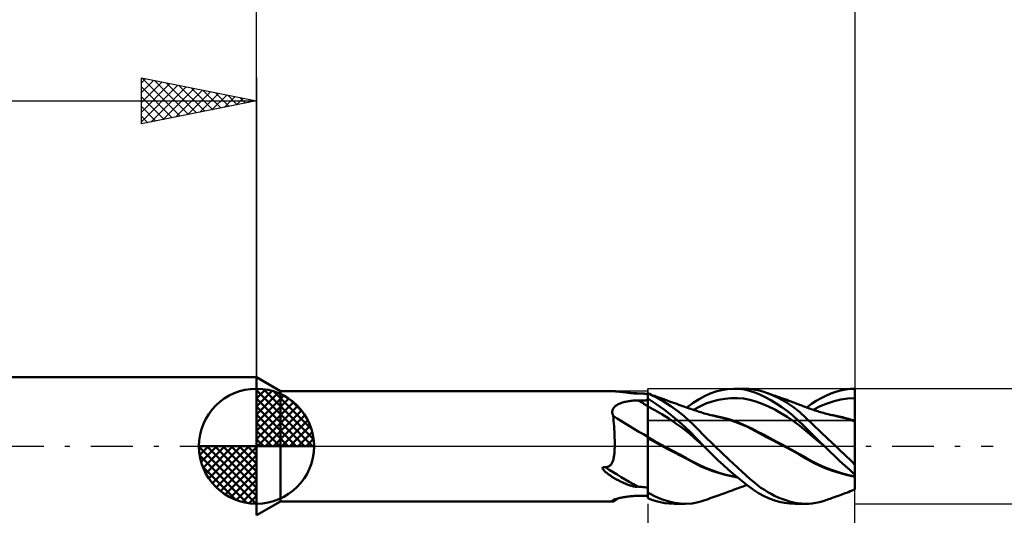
# Model space of a CAD drawing. Header units: millimetres. Extents: x -53 to 76, y -37 to 40.
# Tile 3 of 6: x -10 to 32, y -3 to 19. Entities that reach past the tile are written whole.
import ezdxf

# ---------------------------------------------------------------- set-up
doc = ezdxf.new("R2010")
doc.units = ezdxf.units.MM
doc.header["$LTSCALE"] = 4.55
doc.linetypes.add('LONGDASH_DASH', pattern=[0.85, 0.4, -0.2, 0.05, -0.2])
for name, color, linetype in [('1', 4, 'CONTINUOUS'), ('2', 7, 'CONTINUOUS'), ('4', 2, 'LONGDASH_DASH'), ('CUT', 1, 'CONTINUOUS'), ('NOCUT', 7, 'CONTINUOUS'), ('SK1', 4, 'CONTINUOUS'), ('SK2', 7, 'CONTINUOUS'), ('SK4', 2, 'LONGDASH_DASH')]:
    doc.layers.add(name, color=color, linetype=linetype)

msp = doc.modelspace()

# ---------------------------------------------------------------- linework, layer by layer
at = {"layer": '1', "color": 4, "linetype": 'CONTINUOUS', "lineweight": 50}
for p, q in [((1.039, 2.4), (0, 3)), ((0, -3), (0, 3)), ((1.039, 2.4), (15.27, 2.4)), ((1.039, -2.4), (1.039, 2.4)), ((15.297, 2.4), (15.274, 2.4)), ((15.32, 2.4), (15.297, 2.4)), ((15.344, 2.399), (15.32, 2.4)), ((15.367, 2.399), (15.344, 2.399)), ((15.391, 2.398), (15.367, 2.399)), ((15.415, 2.397), (15.391, 2.398)), ((15.439, 2.396), (15.415, 2.397)), ((15.462, 2.395), (15.439, 2.396)), ((15.487, 2.394), (15.462, 2.395)), ((15.511, 2.392), (15.487, 2.394)), ((15.535, 2.391), (15.511, 2.392)), ((15.559, 2.389), (15.535, 2.391)), ((15.584, 2.387), (15.559, 2.389)), ((15.608, 2.385), (15.584, 2.387)), ((15.633, 2.383), (15.608, 2.385)), ((15.658, 2.381), (15.633, 2.383)), ((15.683, 2.379), (15.658, 2.381)), ((15.709, 2.377), (15.683, 2.379)), ((15.734, 2.374), (15.709, 2.377)), ((15.76, 2.372), (15.734, 2.374)), ((15.785, 2.369), (15.76, 2.372)), ((15.811, 2.367), (15.785, 2.369)), ((15.837, 2.364), (15.811, 2.367)), ((15.862, 2.361), (15.837, 2.364)), ((15.888, 2.358), (15.862, 2.361)), ((15.914, 2.355), (15.888, 2.358)), ((15.94, 2.352), (15.914, 2.355)), ((15.966, 2.349), (15.94, 2.352)), ((15.992, 2.346), (15.966, 2.349)), ((16.018, 2.343), (15.992, 2.346)), ((16.044, 2.339), (16.018, 2.343)), ((16.071, 2.336), (16.044, 2.339)), ((16.097, 2.333), (16.071, 2.336)), ((16.124, 2.329), (16.097, 2.333)), ((16.151, 2.326), (16.124, 2.329)), ((16.177, 2.323), (16.151, 2.326)), ((16.204, 2.319), (16.177, 2.323)), ((16.231, 2.316), (16.204, 2.319)), ((16.257, 2.313), (16.231, 2.316)), ((16.36, 2.308), (16.251, 2.314)), ((16.283, 2.31), (16.257, 2.313)), ((16.308, 2.307), (16.283, 2.31)), ((16.331, 2.305), (16.308, 2.307)), ((16.354, 2.302), (16.331, 2.305)), ((16.376, 2.3), (16.354, 2.302)), ((16.436, 2.304), (16.36, 2.308)), ((16.396, 2.298), (16.376, 2.3)), ((16.416, 2.297), (16.396, 2.298)), ((16.434, 2.295), (16.416, 2.297)), ((16.452, 2.294), (16.434, 2.295)), ((16.511, 2.301), (16.436, 2.304)), ((16.469, 2.293), (16.452, 2.294)), ((16.483, 2.293), (16.469, 2.293)), ((16.498, 2.292), (16.483, 2.293)), ((16.512, 2.292), (16.498, 2.292)), ((16.586, 2.297), (16.511, 2.301)), ((16.512, 2.292), (16.526, 2.293)), ((16.526, 2.293), (16.539, 2.294)), ((16.539, 2.294), (16.551, 2.296)), ((16.58, 2.295), (16.551, 2.296)), ((16.61, 2.295), (16.58, 2.295)), ((16.661, 2.294), (16.586, 2.297)), ((16.641, 2.294), (16.61, 2.295)), ((16.672, 2.293), (16.641, 2.294)), ((16.736, 2.29), (16.661, 2.294)), ((16.703, 2.292), (16.672, 2.293)), ((16.736, 2.29), (16.703, 2.292)), ((16.778, 2.288), (16.736, 2.29)), ((16.822, 2.286), (16.778, 2.288)), ((16.865, 2.283), (16.822, 2.286)), ((16.91, 2.281), (16.865, 2.283)), ((16.955, 2.278), (16.91, 2.281)), ((17, 2.275), (16.955, 2.278)), ((17, 2.299), (17, 2.299)), ((17, 2.299), (17, 2.299)), ((17, 2.299), (17, 2.299)), ((17.075, 2.27), (17, 2.299)), ((17, 2.299), (17, 2.299)), ((17, 2.299), (17, 2.299)), ((17, 2.299), (17, 2.299)), ((17, 2.299), (17, 2.299)), ((17, 2.299), (17, 2.299)), ((17, 2.299), (17, 2.299)), ((17, 2.299), (17, 2.299)), ((17, 2.298), (17, 2.299)), ((17, 2.298), (17, 2.299)), ((17, -2.25), (17, 2.299)), ((17.344, 2.139), (17, 2.298)), ((17, 2.298), (17, 2.298)), ((17, 2.298), (17, 2.298)), ((17, 2.298), (17, 2.298)), ((17, 2.298), (17, 2.298)), ((17, 2.298), (17, 2.298)), ((17, 2.298), (17, 2.298)), ((17.151, 2.241), (17.075, 2.27)), ((17.226, 2.212), (17.151, 2.241)), ((17.301, 2.184), (17.226, 2.212)), ((17.36, 2.162), (17.301, 2.184)), ((17.443, 2.131), (17.36, 2.162)), ((19.227, 2.049), (19.465, 2.182)), ((19.465, 2.182), (19.707, 2.29)), ((19.707, 2.29), (19.952, 2.375)), ((19.952, 2.375), (20.205, 2.44)), ((20.205, 2.44), (20.466, 2.482)), ((20.466, 2.482), (20.732, 2.5)), ((20.967, 2.493), (20.732, 2.5)), ((20.779, 2.5), (21.257, 2.5)), ((21.202, 2.464), (20.967, 2.493)), ((21.425, 2.414), (21.202, 2.464)), ((21.395, 2.496), (21.246, 2.5)), ((21.541, 2.482), (21.395, 2.496)), ((21.645, 2.342), (21.425, 2.414)), ((21.687, 2.458), (21.541, 2.482)), ((21.873, 2.248), (21.645, 2.342)), ((21.84, 2.424), (21.687, 2.458)), ((21.997, 2.38), (21.84, 2.424)), ((22.107, 2.135), (21.873, 2.248)), ((22.157, 2.326), (21.997, 2.38)), ((22.421, 2.221), (22.157, 2.326)), ((22.217, 2.305), (22.157, 2.326)), ((22.278, 2.283), (22.217, 2.305)), ((22.339, 2.261), (22.278, 2.283)), ((22.4, 2.239), (22.339, 2.261)), ((22.475, 2.212), (22.4, 2.239)), ((22.695, 2.089), (22.421, 2.221)), ((22.551, 2.185), (22.475, 2.212)), ((22.603, 2.166), (22.551, 2.185)), ((22.655, 2.148), (22.603, 2.166)), ((22.708, 2.129), (22.655, 2.148)), ((24.527, 2.092), (24.738, 2.197)), ((24.738, 2.197), (24.951, 2.287)), ((24.951, 2.287), (25.164, 2.361)), ((25.164, 2.361), (25.376, 2.42)), ((25.376, 2.42), (25.587, 2.463)), ((25.587, 2.463), (25.795, 2.49)), ((25.795, 2.49), (26, 2.5)), ((25.997, 2.15), (25.998, 2.207)), ((25.997, 2.15), (25.998, 2.207)), ((25.997, 2.092), (25.997, 2.15)), ((25.997, 2.092), (25.997, 2.15)), ((25.998, 2.265), (25.999, 2.322)), ((25.998, 2.265), (25.999, 2.322)), ((25.998, 2.207), (25.998, 2.265)), ((25.998, 2.207), (25.998, 2.265)), ((25.999, 2.38), (26, 2.437)), ((25.999, 2.38), (26, 2.437)), ((25.999, 2.322), (25.999, 2.38)), ((25.999, 2.322), (25.999, 2.38)), ((26, -1.88), (26, 2.5)), ((26, 2.437), (26, 2.495)), ((26, 2.437), (26, 2.495)), ((15.535, 1.688), (15.565, 1.72)), ((15.565, 1.72), (15.598, 1.749)), ((15.598, 1.749), (15.635, 1.776)), ((15.635, 1.776), (15.674, 1.801)), ((15.674, 1.801), (15.716, 1.824)), ((15.716, 1.824), (15.76, 1.845)), ((15.76, 1.845), (15.805, 1.864)), ((15.805, 1.864), (15.852, 1.881)), ((15.852, 1.881), (15.9, 1.897)), ((15.9, 1.897), (15.95, 1.911)), ((15.95, 1.911), (16, 1.924)), ((16, 1.924), (16.051, 1.936)), ((16.051, 1.936), (16.103, 1.946)), ((16.103, 1.946), (16.156, 1.955)), ((16.156, 1.955), (16.208, 1.963)), ((16.208, 1.963), (16.262, 1.97)), ((16.262, 1.97), (16.315, 1.976)), ((16.315, 1.976), (16.369, 1.981)), ((16.369, 1.981), (16.424, 1.985)), ((16.424, 1.985), (16.478, 1.988)), ((16.478, 1.988), (16.533, 1.99)), ((16.533, 1.99), (16.588, 1.991)), ((16.588, 1.991), (16.647, 1.992)), ((16.647, 1.992), (16.705, 1.993)), ((16.705, 1.993), (16.764, 1.993)), ((16.764, 1.993), (16.823, 1.994)), ((16.823, 1.994), (16.882, 1.994)), ((16.882, 1.994), (16.941, 1.995)), ((16.941, 1.995), (17, 1.996)), ((17.357, 1.844), (17, 2.068)), ((17, 2.016), (17, 2.064)), ((17, 2.016), (17, 2.064)), ((17.001, 1.968), (17, 2.016)), ((17.001, 1.968), (17, 2.016)), ((17.001, 1.729), (17, 1.729)), ((17, 1.729), (17, 1.729)), ((17.001, 1.92), (17.001, 1.968)), ((17.001, 1.92), (17.001, 1.968)), ((17.002, 1.872), (17.001, 1.92)), ((17.002, 1.872), (17.001, 1.92)), ((17.003, 1.728), (17.001, 1.729)), ((17.001, 1.729), (17.001, 1.729)), ((17.002, 1.824), (17.002, 1.872)), ((17.002, 1.824), (17.002, 1.872)), ((17.003, 1.776), (17.002, 1.824)), ((17.003, 1.776), (17.002, 1.824)), ((17.003, 1.728), (17.003, 1.776)), ((17.003, 1.728), (17.003, 1.776)), ((17.004, 1.662), (17.003, 1.728)), ((17.309, 1.568), (17.003, 1.728)), ((17.682, 1.951), (17.344, 2.139)), ((17.722, 1.587), (17.357, 1.844)), ((17.526, 2.1), (17.443, 2.131)), ((17.61, 2.07), (17.526, 2.1)), ((17.693, 2.039), (17.61, 2.07)), ((18.006, 1.743), (17.682, 1.951)), ((17.72, 2.03), (17.693, 2.039)), ((17.81, 1.997), (17.72, 2.03)), ((17.9, 1.965), (17.81, 1.997)), ((17.99, 1.933), (17.9, 1.965)), ((18.08, 1.901), (17.99, 1.933)), ((18.305, 1.527), (18.006, 1.743)), ((18.17, 1.869), (18.08, 1.901)), ((18.26, 1.837), (18.17, 1.869)), ((18.35, 1.805), (18.26, 1.837)), ((18.44, 1.774), (18.35, 1.805)), ((18.487, 1.757), (18.44, 1.774)), ((18.565, 1.73), (18.487, 1.757)), ((18.644, 1.702), (18.565, 1.73)), ((18.7, 1.682), (18.979, 1.886)), ((18.979, 1.886), (19.227, 2.049)), ((18.985, 1.582), (19.256, 1.731)), ((19.256, 1.731), (19.528, 1.853)), ((19.528, 1.853), (19.8, 1.947)), ((19.8, 1.947), (20.071, 2.017)), ((20.071, 2.017), (20.343, 2.064)), ((20.343, 2.064), (20.614, 2.089)), ((20.614, 2.089), (20.886, 2.09)), ((21.157, 2.068), (20.886, 2.09)), ((21.429, 2.019), (21.157, 2.068)), ((21.7, 1.941), (21.429, 2.019)), ((21.972, 1.842), (21.7, 1.941)), ((22.243, 1.725), (21.972, 1.842)), ((22.345, 2.006), (22.107, 2.135)), ((22.515, 1.592), (22.243, 1.725)), ((22.584, 1.86), (22.345, 2.006)), ((22.827, 1.698), (22.584, 1.86)), ((22.985, 1.925), (22.695, 2.089)), ((22.76, 2.11), (22.708, 2.129)), ((22.807, 2.093), (22.76, 2.11)), ((22.855, 2.076), (22.807, 2.093)), ((22.903, 2.059), (22.855, 2.076)), ((22.95, 2.041), (22.903, 2.059)), ((23.035, 2.01), (22.95, 2.041)), ((23.284, 1.726), (22.985, 1.925)), ((23.12, 1.979), (23.035, 2.01)), ((23.175, 1.959), (23.12, 1.979)), ((23.231, 1.939), (23.175, 1.959)), ((23.286, 1.918), (23.231, 1.939)), ((23.589, 1.49), (23.284, 1.726)), ((23.342, 1.898), (23.286, 1.918)), ((23.411, 1.872), (23.342, 1.898)), ((23.48, 1.846), (23.411, 1.872)), ((23.539, 1.823), (23.48, 1.846)), ((23.598, 1.801), (23.539, 1.823)), ((23.657, 1.779), (23.598, 1.801)), ((23.716, 1.756), (23.657, 1.779)), ((23.778, 1.732), (23.716, 1.756)), ((23.841, 1.708), (23.778, 1.732)), ((23.91, 1.682), (24.115, 1.836)), ((24.115, 1.836), (24.319, 1.972)), ((24.189, 1.581), (24.49, 1.736)), ((24.319, 1.972), (24.527, 2.092)), ((24.49, 1.736), (24.792, 1.86)), ((24.792, 1.86), (25.093, 1.958)), ((25.093, 1.958), (25.394, 2.03)), ((25.394, 2.03), (25.696, 2.075)), ((25.696, 2.075), (25.997, 2.092)), ((25.994, 1.737), (25.995, 1.812)), ((25.994, 1.737), (25.995, 1.812)), ((25.994, 1.664), (25.994, 1.737)), ((25.994, 1.664), (25.994, 1.737)), ((25.995, 1.812), (25.996, 1.889)), ((25.995, 1.812), (25.996, 1.889)), ((25.996, 2.008), (25.997, 2.029)), ((25.996, 2.008), (25.997, 2.029)), ((25.996, 1.988), (25.996, 2.008)), ((25.996, 1.988), (25.996, 2.008)), ((25.996, 1.967), (25.996, 1.988)), ((25.996, 1.967), (25.996, 1.988)), ((25.996, 1.889), (25.996, 1.967)), ((25.996, 1.889), (25.996, 1.967)), ((25.997, 2.092), (25.998, 2.092)), ((25.997, 2.071), (25.997, 2.092)), ((25.997, 2.071), (25.997, 2.092)), ((25.997, 2.05), (25.997, 2.071)), ((25.997, 2.05), (25.997, 2.071)), ((25.997, 2.029), (25.997, 2.05)), ((25.997, 2.029), (25.997, 2.05)), ((25.998, 2.092), (25.999, 2.092)), ((25.999, 2.092), (25.999, 2.092)), ((25.999, 2.092), (26, 2.092)), ((26, 2.092), (26, 2.092)), ((15.458, 1.499), (15.463, 1.54)), ((15.459, 1.457), (15.458, 1.499)), ((15.465, 1.414), (15.459, 1.457)), ((15.463, 1.54), (15.473, 1.58)), ((15.476, 1.371), (15.465, 1.414)), ((15.473, 1.58), (15.489, 1.618)), ((15.492, 1.329), (15.476, 1.371)), ((15.489, 1.618), (15.509, 1.654)), ((15.505, 1.22), (15.492, 1.329)), ((15.509, 1.654), (15.535, 1.688)), ((17.004, 1.593), (17.004, 1.662)), ((17.005, 1.521), (17.004, 1.593)), ((17.005, 1.448), (17.005, 1.521)), ((17.006, 1.372), (17.005, 1.448)), ((17.006, 1.296), (17.006, 1.372)), ((17.007, 1.218), (17.006, 1.296)), ((17.614, 1.392), (17.309, 1.568)), ((17.92, 1.201), (17.614, 1.392)), ((18.093, 1.298), (17.722, 1.587)), ((18.463, 0.981), (18.093, 1.298)), ((18.568, 1.315), (18.305, 1.527)), ((18.79, 1.119), (18.568, 1.315)), ((18.722, 1.674), (18.644, 1.702)), ((18.8, 1.647), (18.722, 1.674)), ((18.867, 1.624), (18.8, 1.647)), ((18.94, 1.598), (18.867, 1.624)), ((19.014, 1.572), (18.94, 1.598)), ((19.087, 1.546), (19.014, 1.572)), ((19.161, 1.521), (19.087, 1.546)), ((19.227, 1.499), (19.161, 1.521)), ((19.3, 1.475), (19.227, 1.499)), ((19.373, 1.452), (19.3, 1.475)), ((19.447, 1.43), (19.373, 1.452)), ((19.52, 1.409), (19.447, 1.43)), ((19.597, 1.388), (19.52, 1.409)), ((19.668, 1.369), (19.597, 1.388)), ((19.738, 1.351), (19.668, 1.369)), ((19.852, 1.335), (19.728, 1.357)), ((19.809, 1.334), (19.738, 1.351)), ((19.88, 1.318), (19.809, 1.334)), ((19.977, 1.311), (19.852, 1.335)), ((19.968, 1.299), (19.88, 1.318)), ((20.253, 1.231), (19.968, 1.299)), ((20.102, 1.284), (19.977, 1.311)), ((20.227, 1.254), (20.102, 1.284)), ((22.786, 1.444), (22.515, 1.592)), ((23.058, 1.279), (22.786, 1.444)), ((23.069, 1.521), (22.827, 1.698)), ((23.308, 1.329), (23.069, 1.521)), ((23.541, 1.123), (23.308, 1.329)), ((23.887, 1.224), (23.589, 1.49)), ((23.899, 1.686), (23.841, 1.708)), ((23.958, 1.664), (23.899, 1.686)), ((24.016, 1.642), (23.958, 1.664)), ((24.075, 1.621), (24.016, 1.642)), ((24.138, 1.599), (24.075, 1.621)), ((24.2, 1.577), (24.138, 1.599)), ((24.263, 1.556), (24.2, 1.577)), ((24.325, 1.536), (24.263, 1.556)), ((24.388, 1.517), (24.325, 1.536)), ((24.451, 1.497), (24.388, 1.517)), ((24.505, 1.481), (24.451, 1.497)), ((24.56, 1.465), (24.505, 1.481)), ((24.631, 1.445), (24.56, 1.465)), ((24.701, 1.426), (24.631, 1.445)), ((24.772, 1.407), (24.701, 1.426)), ((24.843, 1.389), (24.772, 1.407)), ((24.92, 1.37), (24.843, 1.389)), ((25.049, 1.345), (24.914, 1.366)), ((24.999, 1.351), (24.92, 1.37)), ((25.079, 1.333), (24.999, 1.351)), ((25.184, 1.32), (25.049, 1.345)), ((25.158, 1.315), (25.079, 1.333)), ((25.238, 1.298), (25.158, 1.315)), ((25.319, 1.292), (25.184, 1.32)), ((25.368, 1.269), (25.238, 1.298)), ((25.454, 1.26), (25.319, 1.292)), ((25.992, 1.405), (25.993, 1.464)), ((25.992, 1.404), (25.993, 1.464)), ((25.992, 1.349), (25.992, 1.405)), ((25.992, 1.349), (25.992, 1.404)), ((25.992, 1.299), (25.992, 1.349)), ((25.992, 1.299), (25.992, 1.349)), ((25.992, 1.253), (25.992, 1.299)), ((25.992, 1.253), (25.992, 1.299)), ((25.993, 1.594), (25.994, 1.664)), ((25.993, 1.594), (25.994, 1.664)), ((25.993, 1.528), (25.993, 1.594)), ((25.993, 1.527), (25.993, 1.594)), ((25.993, 1.464), (25.993, 1.528)), ((25.993, 1.464), (25.993, 1.527)), ((15.516, 1.108), (15.505, 1.22)), ((15.527, 0.993), (15.516, 1.108)), ((15.537, 0.874), (15.527, 0.993)), ((15.545, 0.754), (15.537, 0.874)), ((17.007, 1.141), (17.007, 1.218)), ((17.007, 1.064), (17.007, 1.141)), ((17.008, 0.987), (17.007, 1.064)), ((17.008, 0.911), (17.008, 0.987)), ((17.008, 0.836), (17.008, 0.911)), ((18.225, 0.993), (17.92, 1.201)), ((18.531, 0.767), (18.225, 0.993)), ((18.824, 0.638), (18.463, 0.981)), ((18.971, 0.947), (18.79, 1.119)), ((19.109, 0.808), (18.971, 0.947)), ((20.351, 1.222), (20.227, 1.254)), ((20.577, 1.139), (20.253, 1.231)), ((20.476, 1.186), (20.351, 1.222)), ((20.739, 1.102), (20.476, 1.186)), ((20.949, 1.008), (20.577, 1.139)), ((21.001, 1.004), (20.739, 1.102)), ((21.336, 0.838), (20.949, 1.008)), ((21.264, 0.892), (21.001, 1.004)), ((21.526, 0.764), (21.264, 0.892)), ((23.329, 1.095), (23.058, 1.279)), ((23.601, 0.892), (23.329, 1.095)), ((23.752, 0.921), (23.541, 1.123)), ((23.872, 0.668), (23.601, 0.892)), ((23.942, 0.728), (23.752, 0.921)), ((24.187, 0.937), (23.887, 1.224)), ((24.505, 0.633), (24.187, 0.937)), ((25.498, 1.237), (25.368, 1.269)), ((25.589, 1.225), (25.454, 1.26)), ((25.627, 1.202), (25.498, 1.237)), ((25.724, 1.185), (25.589, 1.225)), ((25.755, 1.163), (25.627, 1.202)), ((25.769, 1.172), (25.724, 1.185)), ((25.879, 1.121), (25.755, 1.163)), ((25.813, 1.157), (25.769, 1.172)), ((25.858, 1.142), (25.813, 1.157)), ((25.903, 1.127), (25.858, 1.142)), ((25.992, 1.079), (25.879, 1.121)), ((25.947, 1.111), (25.903, 1.127)), ((25.992, 1.095), (25.947, 1.111)), ((25.991, 1.213), (25.992, 1.253)), ((25.991, 1.212), (25.992, 1.253)), ((25.991, 1.177), (25.991, 1.213)), ((25.991, 1.177), (25.991, 1.212)), ((25.991, 1.148), (25.991, 1.177)), ((25.991, 1.148), (25.991, 1.177)), ((25.992, 1.124), (25.991, 1.148)), ((25.992, 1.124), (25.991, 1.148)), ((25.992, 1.107), (25.992, 1.124)), ((25.992, 1.107), (25.992, 1.124)), ((25.992, 1.095), (25.992, 1.107)), ((25.992, 1.095), (25.992, 1.107)), ((25.995, 1.094), (25.992, 1.095)), ((25.992, 1.079), (25.992, 1.095)), ((25.992, 1.051), (25.992, 1.079)), ((25.992, 1.051), (25.992, 1.079)), ((25.993, 1.079), (25.992, 1.079)), ((25.992, 1.079), (25.992, 1.079)), ((25.992, 1.079), (25.992, 1.079)), ((25.993, 1.019), (25.992, 1.051)), ((25.993, 1.019), (25.992, 1.051)), ((25.993, 1.079), (25.993, 1.079)), ((25.993, 1.078), (25.993, 1.079)), ((25.993, 1.078), (25.993, 1.078)), ((25.994, 1.078), (25.993, 1.078)), ((25.993, 0.984), (25.993, 1.019)), ((25.993, 0.984), (25.993, 1.019)), ((25.993, 0.945), (25.993, 0.984)), ((25.993, 0.945), (25.993, 0.984)), ((25.993, 0.902), (25.993, 0.945)), ((25.993, 0.903), (25.993, 0.945)), ((25.994, 0.857), (25.993, 0.903)), ((25.994, 0.857), (25.993, 0.902)), ((25.995, 1.078), (25.994, 1.078)), ((25.994, 1.078), (25.994, 1.078)), ((25.994, 1.078), (25.994, 1.078)), ((25.994, 1.078), (25.994, 1.078)), ((25.994, 1.078), (25.994, 1.078)), ((25.994, 0.807), (25.994, 0.857)), ((25.994, 0.808), (25.994, 0.857)), ((25.997, 1.093), (25.995, 1.094)), ((25.995, 1.078), (25.995, 1.078)), ((25.996, 1.077), (25.995, 1.078)), ((25.995, 1.078), (25.995, 1.078)), ((25.996, 1.077), (25.996, 1.077)), ((25.996, 1.077), (25.996, 1.077)), ((25.997, 1.077), (25.996, 1.077)), ((25.996, 1.077), (25.996, 1.077)), ((25.999, 1.092), (25.997, 1.093)), ((25.997, 1.077), (25.997, 1.077)), ((25.998, 1.077), (25.997, 1.077)), ((25.997, 1.077), (25.997, 1.077)), ((25.997, 1.077), (25.997, 1.077)), ((25.998, 1.077), (25.998, 1.077)), ((25.998, 1.076), (25.998, 1.077)), ((25.998, 1.077), (25.998, 1.077)), ((25.999, 1.076), (25.998, 1.076)), ((26, 1.092), (25.999, 1.092)), ((25.999, 1.076), (25.999, 1.076)), ((25.999, 1.076), (25.999, 1.076)), ((26, 1.076), (25.999, 1.076)), ((25.999, 1.076), (25.999, 1.076)), ((26, 1.076), (26, 1.076)), ((15.552, 0.63), (15.545, 0.754)), ((15.558, 0.506), (15.552, 0.63)), ((15.562, 0.379), (15.558, 0.506)), ((17.009, 0.764), (17.008, 0.836)), ((17.008, 0.5), (17.009, 0.561)), ((17.008, 0.443), (17.008, 0.5)), ((17.008, 0.389), (17.008, 0.443)), ((17.009, 0.693), (17.009, 0.764)), ((17.009, 0.625), (17.009, 0.693)), ((17.009, 0.561), (17.009, 0.625)), ((18.837, 0.521), (18.531, 0.767)), ((19.142, 0.307), (18.824, 0.638)), ((19.142, 0.254), (18.837, 0.521)), ((19.202, 0.712), (19.109, 0.808)), ((19.271, 0.641), (19.202, 0.712)), ((19.34, 0.57), (19.271, 0.641)), ((19.41, 0.499), (19.34, 0.57)), ((19.481, 0.427), (19.41, 0.499)), ((21.621, 0.687), (21.336, 0.838)), ((21.789, 0.628), (21.526, 0.764)), ((21.875, 0.549), (21.621, 0.687)), ((22.052, 0.49), (21.789, 0.628)), ((22.133, 0.411), (21.875, 0.549)), ((22.315, 0.351), (22.052, 0.49)), ((24.144, 0.435), (23.872, 0.668)), ((24.122, 0.544), (23.942, 0.728)), ((24.302, 0.362), (24.122, 0.544)), ((24.415, 0.206), (24.144, 0.435)), ((24.83, 0.326), (24.505, 0.633)), ((25.994, 0.755), (25.994, 0.808)), ((25.994, 0.755), (25.994, 0.807)), ((25.995, 0.699), (25.994, 0.755)), ((25.995, 0.7), (25.994, 0.755)), ((25.995, 0.641), (25.995, 0.7)), ((25.995, 0.641), (25.995, 0.699)), ((25.995, 0.58), (25.995, 0.641)), ((25.995, 0.58), (25.995, 0.641)), ((25.996, 0.516), (25.995, 0.58)), ((25.996, 0.516), (25.995, 0.58)), ((25.996, 0.449), (25.996, 0.516)), ((25.996, 0.449), (25.996, 0.516)), ((25.996, 0.379), (25.996, 0.449)), ((25.996, 0.38), (25.996, 0.449)), ((15.565, 0.252), (15.562, 0.379)), ((15.564, 0), (15.566, 0.124)), ((15.566, 0.124), (15.565, 0.252)), ((17.001, 0.393), (17, 0.394)), ((17.001, 0.359), (17, 0.359)), ((17.003, 0.392), (17.001, 0.393)), ((17.003, 0.358), (17.001, 0.359)), ((17.004, 0.392), (17.003, 0.392)), ((17.004, 0.357), (17.003, 0.358)), ((17.005, 0.391), (17.004, 0.392)), ((17.005, 0.356), (17.004, 0.357)), ((17.007, 0.39), (17.005, 0.391)), ((17.007, 0.355), (17.005, 0.356)), ((17.006, -0.099), (17.007, 0)), ((17.006, -0.099), (17.007, 0)), ((17.008, 0.389), (17.007, 0.39)), ((17.008, 0.355), (17.007, 0.355)), ((17.007, 0.208), (17.008, 0.258)), ((17.007, 0.208), (17.008, 0.258)), ((17.007, 0.157), (17.007, 0.208)), ((17.007, 0.157), (17.007, 0.208)), ((17.007, 0.106), (17.007, 0.157)), ((17.007, 0.106), (17.007, 0.157)), ((17.007, 0.053), (17.007, 0.106)), ((17.007, 0.053), (17.007, 0.106)), ((17.007, 0), (17.007, 0.053)), ((17.007, 0), (17.007, 0.053)), ((17.285, 0.234), (17.008, 0.389)), ((17.008, 0.379), (17.008, 0.389)), ((17.008, 0.379), (17.008, 0.384)), ((17.008, 0.375), (17.008, 0.379)), ((17.008, 0.355), (17.008, 0.379)), ((17.842, -0.105), (17.008, 0.355)), ((17.008, 0.307), (17.008, 0.355)), ((17.008, 0.307), (17.008, 0.355)), ((17.008, 0.258), (17.008, 0.307)), ((17.008, 0.258), (17.008, 0.307)), ((17.563, 0.081), (17.285, 0.234)), ((17.84, -0.069), (17.563, 0.081)), ((19.432, 0), (19.142, 0.307)), ((19.448, -0.016), (19.142, 0.254)), ((19.438, -0.005), (19.432, 0)), ((19.552, 0.356), (19.481, 0.427)), ((19.623, 0.285), (19.552, 0.356)), ((19.695, 0.214), (19.623, 0.285)), ((19.768, 0.142), (19.695, 0.214)), ((19.841, 0.071), (19.768, 0.142)), ((19.914, 0), (19.841, 0.071)), ((20.529, -0.581), (19.914, 0)), ((22.395, 0.273), (22.133, 0.411)), ((22.578, 0.212), (22.315, 0.351)), ((22.658, 0.136), (22.395, 0.273)), ((22.84, 0.072), (22.578, 0.212)), ((22.947, -0.015), (22.658, 0.136)), ((23.103, -0.071), (22.84, 0.072)), ((24.485, 0.181), (24.302, 0.362)), ((24.687, -0.016), (24.415, 0.206)), ((24.671, 0), (24.485, 0.181)), ((24.679, -0.008), (24.671, 0)), ((25.173, 0), (24.83, 0.326)), ((25.996, 0.308), (25.996, 0.38)), ((25.996, 0.308), (25.996, 0.379)), ((25.997, 0.235), (25.996, 0.308)), ((25.997, 0.234), (25.996, 0.308)), ((25.997, 0.158), (25.997, 0.235)), ((25.997, 0.158), (25.997, 0.234)), ((25.997, 0.08), (25.997, 0.158)), ((25.997, 0.08), (25.997, 0.158)), ((25.998, 0), (25.997, 0.08)), ((25.998, 0), (25.997, 0.08)), ((25.998, -0.068), (25.998, 0)), ((25.998, -0.068), (25.998, 0)), ((15.531, -0.451), (15.537, -0.409)), ((15.537, -0.409), (15.543, -0.364)), ((15.543, -0.364), (15.548, -0.317)), ((15.548, -0.317), (15.552, -0.269)), ((15.552, -0.269), (15.556, -0.219)), ((15.556, -0.219), (15.559, -0.166)), ((15.559, -0.166), (15.561, -0.113)), ((15.561, -0.113), (15.563, -0.057)), ((15.563, -0.057), (15.564, 0)), ((17.005, -0.41), (17.006, -0.304)), ((17.005, -0.41), (17.006, -0.305)), ((17.005, -0.517), (17.005, -0.41)), ((17.005, -0.517), (17.005, -0.41)), ((17.006, -0.201), (17.006, -0.099)), ((17.006, -0.201), (17.006, -0.099)), ((17.006, -0.304), (17.006, -0.201)), ((17.006, -0.305), (17.006, -0.201)), ((18.118, -0.217), (17.84, -0.069)), ((18.692, -0.545), (17.842, -0.105)), ((18.395, -0.365), (18.118, -0.217)), ((18.672, -0.512), (18.395, -0.365)), ((19.44, -0.008), (19.438, -0.005)), ((19.443, -0.011), (19.44, -0.008)), ((19.445, -0.013), (19.443, -0.011)), ((19.448, -0.016), (19.445, -0.013)), ((19.649, -0.22), (19.448, -0.016)), ((19.448, -0.016), (19.448, -0.016)), ((19.448, -0.016), (19.448, -0.016)), ((19.448, -0.016), (19.448, -0.016)), ((19.448, -0.016), (19.448, -0.016)), ((19.854, -0.419), (19.649, -0.22)), ((20.061, -0.615), (19.854, -0.419)), ((23.269, -0.187), (22.947, -0.015)), ((23.365, -0.216), (23.103, -0.071)), ((23.609, -0.378), (23.269, -0.187)), ((23.628, -0.365), (23.365, -0.216)), ((23.874, -0.535), (23.609, -0.378)), ((23.891, -0.516), (23.628, -0.365)), ((24.681, -0.01), (24.679, -0.008)), ((24.684, -0.013), (24.681, -0.01)), ((24.687, -0.016), (24.684, -0.013)), ((24.908, -0.227), (24.687, -0.016)), ((25.13, -0.437), (24.908, -0.227)), ((25.288, -0.11), (25.173, 0)), ((25.404, -0.222), (25.288, -0.11)), ((25.522, -0.335), (25.404, -0.222)), ((25.641, -0.45), (25.522, -0.335)), ((25.998, -0.136), (25.998, -0.068)), ((25.998, -0.136), (25.998, -0.068)), ((25.998, -0.206), (25.998, -0.136)), ((25.998, -0.206), (25.998, -0.136)), ((25.999, -0.277), (25.998, -0.206)), ((25.999, -0.277), (25.998, -0.206)), ((25.999, -0.349), (25.999, -0.277)), ((25.999, -0.348), (25.999, -0.277)), ((25.999, -0.42), (25.999, -0.348)), ((25.999, -0.421), (25.999, -0.349)), ((25.999, -0.493), (25.999, -0.42)), ((25.999, -0.494), (25.999, -0.421)), ((15.329, -0.858), (15.356, -0.838)), ((15.356, -0.838), (15.382, -0.816)), ((15.382, -0.816), (15.405, -0.791)), ((15.405, -0.791), (15.425, -0.764)), ((15.425, -0.764), (15.443, -0.735)), ((15.443, -0.735), (15.459, -0.705)), ((15.459, -0.705), (15.473, -0.674)), ((15.473, -0.674), (15.485, -0.641)), ((15.485, -0.641), (15.497, -0.606)), ((15.497, -0.606), (15.507, -0.57)), ((15.507, -0.57), (15.516, -0.532)), ((15.516, -0.532), (15.524, -0.492)), ((15.524, -0.492), (15.531, -0.451)), ((17.003, -0.951), (17.004, -0.842)), ((17.003, -0.953), (17.004, -0.843)), ((17.004, -0.625), (17.005, -0.517)), ((17.004, -0.624), (17.005, -0.517)), ((17.004, -0.733), (17.004, -0.624)), ((17.004, -0.734), (17.004, -0.625)), ((17.004, -0.842), (17.004, -0.733)), ((17.004, -0.843), (17.004, -0.734)), ((18.949, -0.659), (18.672, -0.512)), ((19.312, -0.874), (18.692, -0.545)), ((19.226, -0.804), (18.949, -0.659)), ((19.504, -0.933), (19.226, -0.804)), ((20.275, -0.811), (20.061, -0.615)), ((20.494, -1.005), (20.275, -0.811)), ((21.083, -1.092), (20.529, -0.581)), ((24.064, -0.644), (23.874, -0.535)), ((24.153, -0.66), (23.891, -0.516)), ((24.252, -0.743), (24.064, -0.644)), ((24.416, -0.789), (24.153, -0.66)), ((24.442, -0.833), (24.252, -0.743)), ((24.679, -0.905), (24.416, -0.789)), ((24.635, -0.916), (24.442, -0.833)), ((25.35, -0.642), (25.13, -0.437)), ((25.57, -0.845), (25.35, -0.642)), ((25.787, -1.045), (25.57, -0.845)), ((25.76, -0.566), (25.641, -0.45)), ((25.88, -0.684), (25.76, -0.566)), ((26, -0.802), (25.88, -0.684)), ((25.999, -0.567), (25.999, -0.493)), ((25.999, -0.567), (25.999, -0.494)), ((26, -0.64), (25.999, -0.567)), ((26, -0.64), (25.999, -0.567)), ((26, -0.714), (26, -0.64)), ((26, -0.714), (26, -0.64)), ((26, -0.788), (26, -0.714)), ((26, -0.788), (26, -0.714)), ((15.037, -0.948), (15.055, -0.912)), ((15.053, -0.989), (15.037, -0.948)), ((15.079, -1.025), (15.053, -0.989)), ((15.055, -0.912), (15.101, -0.906)), ((15.11, -1.06), (15.079, -1.025)), ((15.15, -0.914), (15.101, -0.906)), ((15.142, -1.092), (15.11, -1.06)), ((15.171, -1.119), (15.142, -1.092)), ((15.15, -0.914), (15.191, -0.908)), ((15.193, -1.138), (15.171, -1.119)), ((15.191, -0.908), (15.23, -0.899)), ((15.215, -1.157), (15.193, -1.138)), ((15.237, -1.175), (15.215, -1.157)), ((15.23, -0.899), (15.266, -0.888)), ((15.26, -1.192), (15.237, -1.175)), ((15.283, -1.21), (15.26, -1.192)), ((15.266, -0.888), (15.298, -0.874)), ((15.306, -1.227), (15.283, -1.21)), ((15.298, -0.874), (15.329, -0.858)), ((15.329, -1.244), (15.306, -1.227)), ((15.352, -1.26), (15.329, -1.244)), ((15.376, -1.276), (15.352, -1.26)), ((15.399, -1.292), (15.376, -1.276)), ((17.002, -1.278), (17.003, -1.169)), ((17.002, -1.278), (17.003, -1.17)), ((17.002, -1.385), (17.002, -1.278)), ((17.002, -1.385), (17.002, -1.278)), ((17.003, -1.06), (17.003, -0.951)), ((17.003, -1.062), (17.003, -0.953)), ((17.003, -1.169), (17.003, -1.06)), ((17.003, -1.17), (17.003, -1.062)), ((19.825, -1.087), (19.312, -0.874)), ((19.781, -1.045), (19.504, -0.933)), ((20.058, -1.141), (19.781, -1.045)), ((20.363, -1.245), (19.825, -1.087)), ((20.336, -1.222), (20.058, -1.141)), ((20.613, -1.29), (20.336, -1.222)), ((20.904, -1.353), (20.363, -1.245)), ((20.717, -1.198), (20.494, -1.005)), ((20.941, -1.385), (20.717, -1.198)), ((21.451, -1.425), (21.083, -1.092)), ((24.829, -0.993), (24.635, -0.916)), ((24.942, -1.009), (24.679, -0.905)), ((25.024, -1.062), (24.829, -0.993)), ((25.205, -1.102), (24.942, -1.009)), ((25.221, -1.126), (25.024, -1.062)), ((25.467, -1.185), (25.205, -1.102)), ((25.42, -1.186), (25.221, -1.126)), ((25.619, -1.24), (25.42, -1.186)), ((25.73, -1.258), (25.467, -1.185)), ((25.814, -1.289), (25.619, -1.24)), ((25.992, -1.319), (25.73, -1.258)), ((26, -1.239), (25.787, -1.045)), ((25.992, -1.246), (25.992, -1.232)), ((25.992, -1.246), (25.992, -1.232)), ((25.992, -1.26), (25.992, -1.246)), ((25.992, -1.26), (25.992, -1.246)), ((25.992, -1.274), (25.992, -1.26)), ((25.992, -1.274), (25.992, -1.26)), ((25.992, -1.289), (25.992, -1.274)), ((25.992, -1.289), (25.992, -1.274)), ((15.422, -1.308), (15.399, -1.292)), ((15.446, -1.323), (15.422, -1.308)), ((15.47, -1.338), (15.446, -1.323)), ((15.494, -1.353), (15.47, -1.338)), ((15.518, -1.368), (15.494, -1.353)), ((15.542, -1.382), (15.518, -1.368)), ((15.566, -1.397), (15.542, -1.382)), ((15.59, -1.411), (15.566, -1.397)), ((15.614, -1.425), (15.59, -1.411)), ((15.639, -1.439), (15.614, -1.425)), ((15.664, -1.452), (15.639, -1.439)), ((15.689, -1.466), (15.664, -1.452)), ((15.714, -1.479), (15.689, -1.466)), ((15.739, -1.492), (15.714, -1.479)), ((15.764, -1.505), (15.739, -1.492)), ((15.79, -1.518), (15.764, -1.505)), ((15.815, -1.531), (15.79, -1.518)), ((15.841, -1.543), (15.815, -1.531)), ((15.866, -1.555), (15.841, -1.543)), ((15.892, -1.567), (15.866, -1.555)), ((15.917, -1.579), (15.892, -1.567)), ((15.943, -1.591), (15.917, -1.579)), ((15.969, -1.602), (15.943, -1.591)), ((15.994, -1.613), (15.969, -1.602)), ((16.02, -1.624), (15.994, -1.613)), ((16.046, -1.634), (16.02, -1.624)), ((16.072, -1.645), (16.046, -1.634)), ((16.099, -1.655), (16.072, -1.645)), ((16.125, -1.665), (16.099, -1.655)), ((16.151, -1.675), (16.125, -1.665)), ((16.178, -1.684), (16.151, -1.675)), ((16.204, -1.693), (16.178, -1.684)), ((16.231, -1.702), (16.204, -1.693)), ((16.257, -1.711), (16.231, -1.702)), ((16.282, -1.718), (16.257, -1.711)), ((17.001, -1.596), (17.002, -1.491)), ((17.001, -1.595), (17.002, -1.491)), ((17.001, -1.697), (17.001, -1.595)), ((17.001, -1.698), (17.001, -1.596)), ((17.001, -1.798), (17.001, -1.697)), ((17.001, -1.798), (17.001, -1.698)), ((17.002, -1.491), (17.002, -1.385)), ((17.002, -1.491), (17.002, -1.385)), ((20.89, -1.343), (20.613, -1.29)), ((21.165, -1.567), (20.941, -1.385)), ((21.381, -1.737), (21.165, -1.567)), ((21.199, -1.723), (21.255, -1.703)), ((21.255, -1.703), (21.31, -1.682)), ((21.63, -1.58), (21.451, -1.425)), ((21.773, -1.693), (21.63, -1.58)), ((21.918, -1.8), (21.773, -1.693)), ((25.992, -1.328), (25.814, -1.289)), ((25.992, -1.304), (25.992, -1.289)), ((25.992, -1.304), (25.992, -1.289)), ((25.992, -1.319), (25.992, -1.304)), ((25.992, -1.319), (25.992, -1.304)), ((25.995, -1.32), (25.992, -1.319)), ((25.992, -1.32), (25.992, -1.319)), ((25.992, -1.32), (25.992, -1.319)), ((25.992, -1.322), (25.992, -1.32)), ((25.992, -1.322), (25.992, -1.32)), ((25.992, -1.323), (25.992, -1.322)), ((25.992, -1.323), (25.992, -1.322)), ((25.992, -1.324), (25.992, -1.323)), ((25.992, -1.324), (25.992, -1.323)), ((25.992, -1.325), (25.992, -1.324)), ((25.992, -1.325), (25.992, -1.324)), ((25.992, -1.327), (25.992, -1.325)), ((25.992, -1.327), (25.992, -1.325)), ((25.992, -1.328), (25.992, -1.327)), ((25.992, -1.328), (25.992, -1.327)), ((25.992, -1.394), (25.992, -1.328)), ((25.992, -1.394), (25.992, -1.328)), ((25.992, -1.328), (25.992, -1.328)), ((25.992, -1.328), (25.992, -1.328)), ((25.993, -1.328), (25.992, -1.328)), ((25.993, -1.457), (25.992, -1.394)), ((25.993, -1.456), (25.992, -1.394)), ((25.993, -1.328), (25.993, -1.328)), ((25.993, -1.328), (25.993, -1.328)), ((25.994, -1.329), (25.993, -1.328)), ((25.993, -1.515), (25.993, -1.456)), ((25.993, -1.515), (25.993, -1.457)), ((25.993, -1.57), (25.993, -1.515)), ((25.993, -1.57), (25.993, -1.515)), ((25.994, -1.62), (25.993, -1.57)), ((25.994, -1.62), (25.993, -1.57)), ((25.994, -1.329), (25.994, -1.329)), ((25.994, -1.329), (25.994, -1.329)), ((25.994, -1.329), (25.994, -1.329)), ((25.995, -1.329), (25.994, -1.329)), ((25.994, -1.329), (25.994, -1.329)), ((25.994, -1.667), (25.994, -1.62)), ((25.994, -1.667), (25.994, -1.62)), ((25.994, -1.732), (25.994, -1.667)), ((25.994, -1.732), (25.994, -1.667)), ((25.997, -1.32), (25.995, -1.32)), ((25.996, -1.329), (25.995, -1.329)), ((25.995, -1.329), (25.995, -1.329)), ((25.995, -1.329), (25.995, -1.329)), ((25.995, -1.329), (25.995, -1.329)), ((25.996, -1.329), (25.996, -1.329)), ((25.996, -1.329), (25.996, -1.329)), ((25.997, -1.329), (25.996, -1.329)), ((25.996, -1.329), (25.996, -1.329)), ((25.999, -1.321), (25.997, -1.32)), ((25.997, -1.329), (25.997, -1.329)), ((25.997, -1.329), (25.997, -1.329)), ((25.997, -1.329), (25.997, -1.329)), ((25.998, -1.329), (25.997, -1.329)), ((25.997, -1.329), (25.997, -1.329)), ((25.998, -1.33), (25.998, -1.329)), ((25.998, -1.329), (25.998, -1.329)), ((25.998, -1.33), (25.998, -1.33)), ((25.999, -1.33), (25.998, -1.33)), ((26, -1.321), (25.999, -1.321)), ((25.999, -1.33), (25.999, -1.33)), ((25.999, -1.33), (25.999, -1.33)), ((26, -1.33), (25.999, -1.33)), ((25.999, -1.33), (25.999, -1.33)), ((26, -1.33), (26, -1.33)), ((16.307, -1.725), (16.282, -1.718)), ((16.33, -1.732), (16.307, -1.725)), ((16.353, -1.738), (16.33, -1.732)), ((16.374, -1.743), (16.353, -1.738)), ((16.395, -1.747), (16.374, -1.743)), ((16.414, -1.751), (16.395, -1.747)), ((16.433, -1.755), (16.414, -1.751)), ((16.45, -1.757), (16.433, -1.755)), ((16.467, -1.76), (16.45, -1.757)), ((16.485, -1.761), (16.467, -1.76)), ((16.502, -1.762), (16.485, -1.761)), ((16.502, -1.762), (16.52, -1.762)), ((16.52, -1.762), (16.536, -1.759)), ((16.536, -1.759), (16.551, -1.754)), ((16.609, -1.756), (16.551, -1.754)), ((16.67, -1.76), (16.609, -1.756)), ((16.733, -1.766), (16.67, -1.76)), ((16.797, -1.773), (16.733, -1.766)), ((16.864, -1.781), (16.797, -1.773)), ((16.931, -1.79), (16.864, -1.781)), ((17, -1.8), (16.931, -1.79)), ((17, -1.895), (17.001, -1.798)), ((17, -1.896), (17.001, -1.798)), ((17, -1.99), (17, -1.895)), ((17, -1.99), (17, -1.896)), ((17.296, -2.167), (17, -2.002)), ((20.018, -2.15), (20.099, -2.121)), ((20.099, -2.121), (20.181, -2.091)), ((20.181, -2.091), (20.264, -2.061)), ((20.264, -2.061), (20.344, -2.032)), ((20.344, -2.032), (20.416, -2.007)), ((20.416, -2.007), (20.487, -1.981)), ((20.487, -1.981), (20.56, -1.955)), ((20.56, -1.955), (20.627, -1.931)), ((20.627, -1.931), (20.689, -1.908)), ((20.689, -1.908), (20.751, -1.886)), ((20.751, -1.886), (20.813, -1.864)), ((20.813, -1.864), (20.875, -1.841)), ((20.875, -1.841), (20.937, -1.819)), ((20.937, -1.819), (21.006, -1.794)), ((21.006, -1.794), (21.085, -1.765)), ((21.085, -1.765), (21.144, -1.743)), ((21.144, -1.743), (21.199, -1.723)), ((21.59, -1.892), (21.381, -1.737)), ((21.804, -2.031), (21.59, -1.892)), ((22.027, -2.154), (21.804, -2.031)), ((22.065, -1.898), (21.918, -1.8)), ((22.214, -1.99), (22.065, -1.898)), ((22.363, -2.074), (22.214, -1.99)), ((22.513, -2.151), (22.363, -2.074)), ((25.28, -2.15), (25.354, -2.123)), ((25.354, -2.123), (25.428, -2.096)), ((25.428, -2.096), (25.502, -2.069)), ((25.502, -2.069), (25.576, -2.042)), ((25.576, -2.042), (25.64, -2.018)), ((25.64, -2.018), (25.719, -1.988)), ((25.719, -1.988), (25.798, -1.958)), ((25.798, -1.958), (25.877, -1.928)), ((25.877, -1.928), (25.956, -1.897)), ((25.956, -1.897), (25.997, -1.881)), ((25.995, -1.785), (25.994, -1.732)), ((25.995, -1.785), (25.994, -1.732)), ((25.996, -1.827), (25.995, -1.785)), ((25.996, -1.827), (25.995, -1.785)), ((25.996, -1.857), (25.996, -1.827)), ((25.996, -1.857), (25.996, -1.827)), ((25.997, -1.875), (25.996, -1.857)), ((25.997, -1.875), (25.996, -1.857)), ((25.997, -1.881), (25.997, -1.875)), ((25.997, -1.881), (25.997, -1.875)), ((25.997, -1.881), (25.997, -1.881)), ((25.997, -1.881), (25.997, -1.881)), ((25.997, -1.881), (25.998, -1.881)), ((25.998, -1.881), (25.999, -1.881)), ((25.998, -1.881), (25.998, -1.881)), ((25.999, -1.881), (26, -1.88)), ((0, -3), (1.039, -2.4)), ((1.039, -2.4), (15.507, -2.4)), ((15.459, -2.371), (15.465, -2.362)), ((15.459, -2.379), (15.459, -2.371)), ((15.465, -2.386), (15.459, -2.379)), ((15.465, -2.362), (15.477, -2.352)), ((15.476, -2.391), (15.465, -2.386)), ((15.492, -2.395), (15.476, -2.391)), ((15.477, -2.352), (15.494, -2.341)), ((15.494, -2.397), (15.492, -2.395)), ((15.494, -2.341), (15.517, -2.329)), ((15.497, -2.398), (15.494, -2.397)), ((15.499, -2.399), (15.497, -2.398)), ((15.502, -2.399), (15.499, -2.399)), ((15.504, -2.4), (15.502, -2.399)), ((15.507, -2.4), (15.504, -2.4)), ((15.507, -2.4), (15.509, -2.4)), ((15.509, -2.4), (15.511, -2.399)), ((15.511, -2.399), (15.514, -2.399)), ((15.514, -2.399), (15.516, -2.398)), ((15.516, -2.398), (15.518, -2.397)), ((15.517, -2.329), (15.545, -2.317)), ((15.518, -2.397), (15.52, -2.396)), ((15.52, -2.396), (15.55, -2.374)), ((15.545, -2.317), (15.577, -2.305)), ((15.55, -2.374), (15.58, -2.353)), ((15.577, -2.305), (15.612, -2.293)), ((15.58, -2.353), (15.61, -2.332)), ((15.61, -2.332), (15.64, -2.31)), ((15.612, -2.293), (15.651, -2.281)), ((15.64, -2.31), (15.67, -2.289)), ((15.651, -2.281), (15.693, -2.269)), ((15.67, -2.289), (15.7, -2.268)), ((15.693, -2.269), (15.737, -2.257)), ((15.737, -2.257), (15.784, -2.246)), ((15.784, -2.246), (15.832, -2.235)), ((15.832, -2.235), (15.881, -2.225)), ((15.881, -2.225), (15.931, -2.216)), ((15.931, -2.216), (15.983, -2.207)), ((15.983, -2.207), (16.035, -2.199)), ((16.035, -2.199), (16.088, -2.191)), ((16.088, -2.191), (16.142, -2.184)), ((16.142, -2.184), (16.197, -2.178)), ((16.197, -2.178), (16.252, -2.173)), ((16.252, -2.173), (16.307, -2.168)), ((16.307, -2.168), (16.363, -2.164)), ((16.363, -2.164), (16.419, -2.161)), ((16.419, -2.161), (16.475, -2.158)), ((16.475, -2.158), (16.531, -2.157)), ((16.531, -2.157), (16.588, -2.156)), ((16.588, -2.156), (16.647, -2.155)), ((16.647, -2.155), (16.705, -2.155)), ((16.705, -2.155), (16.764, -2.154)), ((16.764, -2.154), (16.823, -2.154)), ((16.823, -2.154), (16.882, -2.153)), ((16.882, -2.153), (16.941, -2.153)), ((16.941, -2.153), (17, -2.152)), ((17.181, -2.325), (17, -2.25)), ((17.364, -2.386), (17.181, -2.325)), ((17.59, -2.296), (17.296, -2.167)), ((17.549, -2.434), (17.364, -2.386)), ((17.735, -2.468), (17.549, -2.434)), ((17.879, -2.391), (17.59, -2.296)), ((17.923, -2.49), (17.735, -2.468)), ((18.157, -2.455), (17.879, -2.391)), ((18.113, -2.5), (17.923, -2.49)), ((18.644, -2.5), (18.152, -2.5)), ((18.417, -2.49), (18.157, -2.455)), ((18.645, -2.5), (18.417, -2.49)), ((18.645, -2.5), (18.933, -2.483)), ((18.933, -2.483), (19.133, -2.448)), ((19.133, -2.448), (19.248, -2.419)), ((19.248, -2.419), (19.344, -2.392)), ((19.344, -2.392), (19.441, -2.361)), ((19.441, -2.361), (19.537, -2.327)), ((19.537, -2.327), (19.625, -2.294)), ((19.625, -2.294), (19.714, -2.261)), ((19.714, -2.261), (19.803, -2.229)), ((19.803, -2.229), (19.885, -2.198)), ((19.885, -2.198), (19.932, -2.181)), ((19.932, -2.181), (20.018, -2.15)), ((22.252, -2.258), (22.027, -2.154)), ((22.48, -2.344), (22.252, -2.258)), ((22.71, -2.411), (22.48, -2.344)), ((22.668, -2.222), (22.513, -2.151)), ((22.829, -2.288), (22.668, -2.222)), ((22.941, -2.46), (22.71, -2.411)), ((22.994, -2.347), (22.829, -2.288)), ((23.172, -2.49), (22.941, -2.46)), ((23.163, -2.399), (22.994, -2.347)), ((23.334, -2.441), (23.163, -2.399)), ((23.398, -2.5), (23.172, -2.49)), ((23.507, -2.473), (23.334, -2.441)), ((23.859, -2.5), (23.4, -2.5)), ((23.681, -2.493), (23.507, -2.473)), ((23.849, -2.5), (23.681, -2.493)), ((23.849, -2.5), (23.995, -2.496)), ((23.995, -2.496), (24.145, -2.481)), ((24.145, -2.481), (24.301, -2.457)), ((24.301, -2.457), (24.46, -2.423)), ((24.46, -2.423), (24.621, -2.379)), ((24.621, -2.379), (24.782, -2.327)), ((24.782, -2.327), (24.851, -2.303)), ((24.851, -2.303), (24.92, -2.278)), ((24.92, -2.278), (24.985, -2.255)), ((24.985, -2.255), (25.05, -2.232)), ((25.05, -2.232), (25.115, -2.209)), ((25.115, -2.209), (25.18, -2.186)), ((25.18, -2.186), (25.23, -2.168)), ((25.23, -2.168), (25.28, -2.15))]:
    msp.add_line(p, q, dxfattribs=at)
for centre, major_axis, ratio, start_param, end_param in [((38.695, 23.578), (41.315, 12.201), 0.423935, 4.020253, 4.027094), ((39.509, 16.308), (-39.978, 12.796), 0.54027, 1.141648, 1.153915), ((39.209, 15.371), (-40.29, 12.895), 0.54027, 1.123225, 1.167822), ((38.695, 13.765), (-41.029, 13.132), 0.54027, 1.141012, 1.181273), ((39.209, -37.209), (-10.716, 40.924), 0.964205, 0.348756, 0.353627)]:
    msp.add_ellipse(centre, major_axis=major_axis, ratio=ratio, start_param=start_param, end_param=end_param, dxfattribs=at)
at = {"layer": '2', "color": 7, "linetype": 'CONTINUOUS', "lineweight": 25}
for p, q in [((0, 0), (0, 26)), ((26, 26), (26, 2.5)), ((39, 2.5), (26, 2.5)), ((26, -25.5), (26, 0.5)), ((17, -2.5), (17, -25.5)), ((26, -2.5), (39, -2.5))]:
    msp.add_line(p, q, dxfattribs=at)
at = {"layer": '4', "color": 2, "linetype": 'LONGDASH_DASH', "lineweight": 25}
msp.add_line((0, 0), (26, 0), dxfattribs=at)
at = {"layer": 'CUT', "color": 1, "linetype": 'CONTINUOUS', "lineweight": 25}
for p, q in [((26, 2.5), (17, 2.5)), ((17, 2.5), (17, 2.495)), ((17, 2.495), (17.01, 1.125)), ((25.99, 1.125), (26, 2.495)), ((26, 2.495), (26, 2.5)), ((17.01, 1.125), (25.99, 1.125))]:
    msp.add_line(p, q, dxfattribs=at)
at = {"layer": 'NOCUT', "color": 7, "linetype": 'CONTINUOUS', "lineweight": 25}
for p, q in [((1.039, 2.4), (0, 3)), ((0, 3), (0, 0)), ((17, 2.4), (1.039, 2.4)), ((17.01, 1.125), (17, 2.495)), ((17, 2.495), (17, 2.4)), ((26, 2.495), (25.99, 1.125)), ((26, 0), (26, 2.495)), ((25.99, 1.125), (17.01, 1.125)), ((0, 0), (26, 0))]:
    msp.add_line(p, q, dxfattribs=at)
at = {"layer": 'SK1', "color": 4, "linetype": 'CONTINUOUS', "lineweight": 50}
for p, q in [((0, 3), (-35.2, 3)), ((0, 0), (0, 2.5)), ((0, 2.435), (0.063, 2.498)), ((0, 2.081), (0.387, 2.469)), ((0, 2.435), (2.435, 0)), ((0, 1.728), (0.677, 2.405)), ((0, 1.374), (0.941, 2.315)), ((0, 1.021), (1.182, 2.202)), ((0.308, 2.481), (2.481, 0.308)), ((0.761, 2.381), (2.381, 0.761)), ((0, 2.081), (2.081, 0)), ((0, 0.667), (1.401, 2.069)), ((0, 0.314), (1.604, 1.917)), ((0, 1.728), (1.728, 0)), ((0.04, 0), (1.787, 1.747)), ((1.486, 2.01), (2.01, 1.486)), ((0, 1.374), (1.374, 0)), ((0.393, 0), (1.953, 1.559)), ((0.747, 0), (2.101, 1.354)), ((0, 1.021), (1.021, 0)), ((1.101, 0), (2.229, 1.129)), ((1.454, 0), (2.338, 0.884)), ((0, 0.667), (0.667, 0)), ((1.808, 0), (2.423, 0.615)), ((0, 0), (-2.5, 0)), ((-2.498, -0.063), (-2.435, 0)), ((-2.469, -0.387), (-2.081, 0)), ((-2.405, -0.677), (-1.728, 0)), ((-2.315, -0.941), (-1.374, 0)), ((-2.202, -1.182), (-1.021, 0)), ((-2.161, 0), (0, -2.161)), ((-2.069, -1.401), (-0.667, 0)), ((-1.917, -1.604), (-0.314, 0)), ((-1.808, 0), (0, -1.808)), ((-1.454, 0), (0, -1.454)), ((-1.101, 0), (0, -1.101)), ((-0.747, 0), (0, -0.747)), ((-0.393, 0), (0, -0.393)), ((-0.04, 0), (0, -0.04)), ((0, 0.314), (0.314, 0)), ((0, 0), (2.5, 0)), ((0, -2.5), (0, 0)), ((2.161, 0), (2.479, 0.318)), ((-2.5, -0.015), (-0.015, -2.5)), ((-2.466, -0.402), (-0.402, -2.466)), ((-1.747, -1.787), (0, -0.04)), ((-1.559, -1.953), (0, -0.393)), ((-1.354, -2.101), (0, -0.747)), ((-2.337, -0.884), (-0.884, -2.337)), ((-1.129, -2.229), (0, -1.101)), ((-0.884, -2.338), (0, -1.454)), ((-0.615, -2.423), (0, -1.808)), ((-0.318, -2.479), (0, -2.161))]:
    msp.add_line(p, q, dxfattribs=at)
for start, end in [(90, 180), (0, 90), (180, 270), (270, 0)]:
    msp.add_arc((0, 0), 2.5, start, end, dxfattribs=at)
at = {"layer": 'SK2', "color": 7, "linetype": 'CONTINUOUS', "lineweight": 25}
for p, q in [((26, 36), (26, 0)), ((-5, 14), (-5, 16)), ((-5, 16), (0, 15)), ((-5, 15.789), (-4.824, 15.965)), ((-5, 15.365), (-4.471, 15.894)), ((-4.961, 15.992), (-3.308, 14.338)), ((-4.431, 15.886), (-2.954, 14.409)), ((0, 16), (0, 3)), ((-5, 14.94), (-4.117, 15.823)), ((-5, 14.516), (-3.763, 15.753)), ((-5, 14.092), (-3.41, 15.682)), ((-5, 15.607), (-3.661, 14.268)), ((-4.585, 14.083), (-3.056, 15.611)), ((-4.054, 14.189), (-2.703, 15.541)), ((-3.901, 15.78), (-2.601, 14.48)), ((-3.524, 14.295), (-2.349, 15.47)), ((-3.37, 15.674), (-2.247, 14.551)), ((-2.84, 15.568), (-1.893, 14.621)), ((-2.31, 15.462), (-1.54, 14.692)), ((-36, 15), (0, 15)), ((-5, 15.182), (-4.015, 14.197)), ((0, 15), (-5, 14)), ((-2.994, 14.401), (-1.996, 15.399)), ((-2.463, 14.507), (-1.642, 15.328)), ((-1.933, 14.613), (-1.289, 15.258)), ((-1.779, 15.356), (-1.186, 14.763)), ((-1.403, 14.719), (-0.935, 15.187)), ((-1.249, 15.25), (-0.833, 14.833)), ((-0.872, 14.826), (-0.581, 15.116)), ((-0.719, 15.144), (-0.479, 14.904)), ((-0.342, 14.932), (-0.228, 15.046)), ((-0.188, 15.038), (-0.126, 14.975)), ((-5, 14.758), (-4.368, 14.126)), ((-5, 14.334), (-4.722, 14.056))]:
    msp.add_line(p, q, dxfattribs=at)
at = {"layer": 'SK4', "color": 2, "linetype": 'LONGDASH_DASH', "lineweight": 25}
msp.add_line((-42, 0), (32, 0), dxfattribs=at)

doc.saveas('drawing.dxf')
